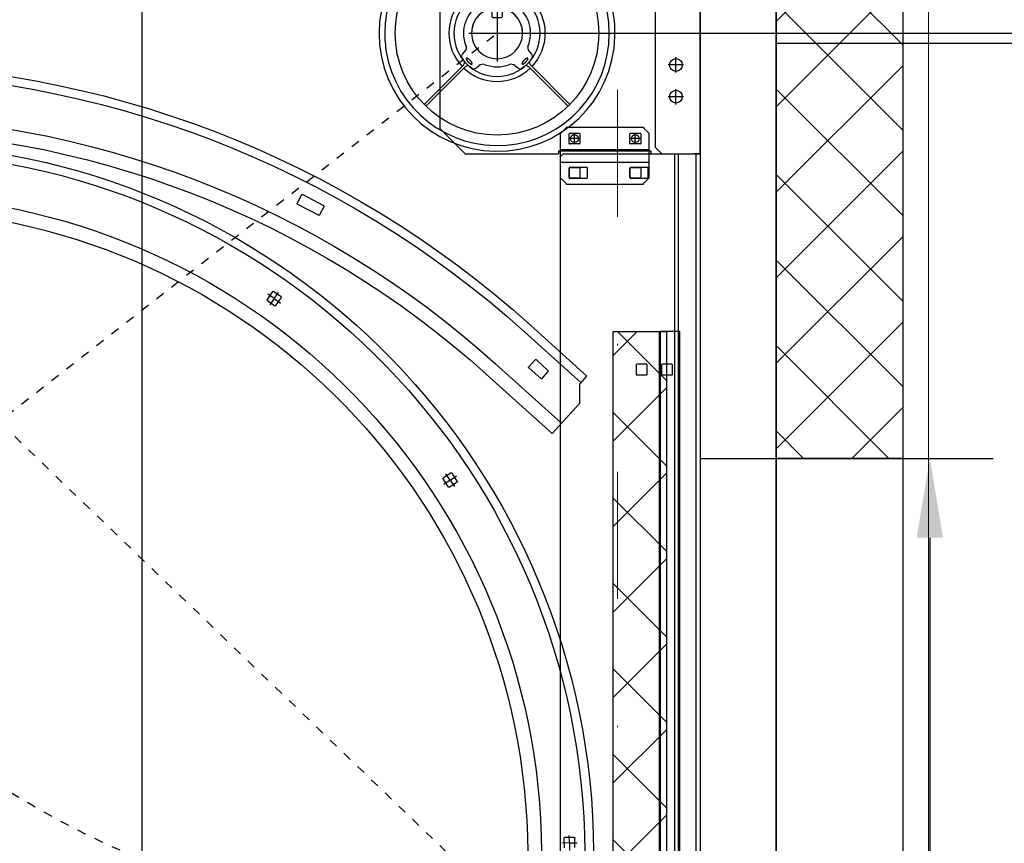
# Model space of a CAD drawing. Header units: millimetres. Extents: x 22865 to 60762, y -18816 to 15611.
# Tile 127 of 256: x 26197 to 26274, y 8395 to 8460. Entities that reach past the tile are written whole.
import ezdxf

# ---------------------------------------------------------------- set-up
doc = ezdxf.new("R2010")
doc.units = ezdxf.units.MM
for name, pattern in [('1_12', [3, 1, -1, 0, -1]), ('CENTER_5', [30, 18, -4, 4, -4]), ('DASHED', [15, 7, -8]), ('DOT_CENTER', [14, 12, -1, 0, -1]), ('PHANTOM', [13, 10, -1, 0, -1, 0, -1])]:
    doc.linetypes.add(name, pattern=pattern)
for name, color, linetype in [('1', 7, 'Continuous'), ('A_KURVEN', 7, 'Continuous'), ('bramy przemyslowe', 5, 'Continuous'), ('OPISY', 6, 'Continuous'), ('plyty warstwowe PIR', 200, 'Continuous'), ('RDZENIE', 3, 'Continuous'), ('WYMIARY', 6, 'Continuous'), ('Z3050528_PBL45', 7, 'Continuous'), ('Z3066743_AF1_PBL11', 7, 'Continuous'), ('Z3066899_AF2_PBL6', 7, 'Continuous'), ('Z3067104_AF1_PBL19', 7, 'Continuous'), ('Z3067104_PBL0', 7, 'Continuous'), ('Z3067108_AF1_PBL37', 7, 'Continuous'), ('Z3067132_DR23_PBL5', 7, 'Continuous'), ('Z3067132_DR24_PBL6', 7, 'Continuous'), ('Z3068498_AF5_PBL82', 7, 'Continuous'), ('Z3068856_DR36_PBL4', 7, 'Continuous')]:
    doc.layers.add(name, color=color, linetype=linetype)
doc.layers.add('CIENKA', color=1, linetype='Continuous', lineweight=13)
doc.layers.add('projekt', color=6, linetype='Continuous', lineweight=9)
doc.layers.add('OSIE SCIAN', color=151, linetype='Continuous', lineweight=18, plot=False)
doc.styles.add('1-100', font='simplex.shx', dxfattribs={"width": 0.8, "height": 15})
doc.styles.add('CONVERTER_11', font='txt.shx', dxfattribs={"width": 0.9})
doc.dimstyles.new('1-100', dxfattribs={"dimscale": 0.5, "dimtxt": 100, "dimasz": 1, "dimexe": 0.18, "dimexo": 0.0625, "dimgap": 5, "dimtad": 1, "dimdec": 1, "dimzin": 0, "dimdsep": 46, "dimtxsty": '1-100', "dimblk1": 'K', "dimblk2": 'K', "dimsah": 1, "dimcen": 0.09, "dimse1": 1, "dimse2": 1, "dimadec": 0, "dimazin": 0, "dimtfac": 1, "dimtdec": 1, "dimtofl": 0, "dimtmove": 0, "dimatfit": 3, "dimldrblk": 'K', "dimfxl": 0, "dimtolj": 1, "dimtzin": 0, "dimarcsym": 0})
doc.dimstyles.new('ME10_DIM_15', dxfattribs={"dimtxt": 62.5, "dimasz": 62.5, "dimexe": 50, "dimexo": 0, "dimgap": 37.5, "dimtad": 1, "dimdsep": 46, "dimtxsty": 'CONVERTER_11', "dimsah": 1, "dimcen": 0.09, "dimclrd": 2, "dimclre": 2, "dimclrt": 3, "dimadec": 0, "dimazin": 0, "dimtfac": 1, "dimtdec": 4, "dimtix": 1, "dimtmove": 0, "dimatfit": 3, "dimfxl": 0, "dimtolj": 1, "dimtzin": 0, "dimarcsym": 0})
doc.dimstyles.new('ME10_DIM_17', dxfattribs={"dimtxt": 62.5, "dimasz": 62.5, "dimexe": 50, "dimexo": 0, "dimgap": 37.5, "dimtad": 1, "dimdsep": 46, "dimtxsty": 'CONVERTER_11', "dimsah": 1, "dimcen": 0.09, "dimclrd": 2, "dimclre": 2, "dimclrt": 3, "dimadec": 0, "dimazin": 0, "dimtfac": 1, "dimtdec": 4, "dimtix": 1, "dimtmove": 0, "dimatfit": 3, "dimfxl": 0, "dimtolj": 1, "dimtzin": 0, "dimarcsym": 0})
doc.dimstyles.new('ME10_DIM_24', dxfattribs={"dimtxt": 62.49999999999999, "dimasz": 62.49999999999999, "dimexe": 50, "dimexo": 0, "dimgap": 37.5, "dimtad": 1, "dimdec": 0, "dimdsep": 46, "dimtxsty": 'CONVERTER_11', "dimsah": 1, "dimcen": 0.09, "dimclrd": 2, "dimclre": 2, "dimclrt": 3, "dimadec": 0, "dimazin": 0, "dimtfac": 1, "dimtdec": 4, "dimtix": 1, "dimtmove": 0, "dimatfit": 3, "dimfxl": 0, "dimtolj": 1, "dimtzin": 0, "dimarcsym": 0})
doc.dimstyles.get("Standard").update_dxf_attribs({"dimtxt": 0.18, "dimasz": 0.18, "dimexe": 0.18, "dimexo": 0.0625, "dimgap": 0.09, "dimtad": 0, "dimtih": 1, "dimtoh": 1, "dimdec": 4, "dimzin": 0, "dimdsep": 46, "dimtxsty": 'Standard', "dimcen": 0.09, "dimadec": 0, "dimazin": 0, "dimtfac": 1, "dimtdec": 4, "dimtofl": 0, "dimtmove": 0, "dimatfit": 3, "dimfxl": 0, "dimtolj": 1, "dimtzin": 0, "dimarcsym": 0})

# ---------------------------------------------------------------- blocks, each defined once
blk = doc.blocks.new('K')
for p, q in [((0, -19.11411989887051), (0, 19.11411989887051)), ((-19.11411989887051, 0), (19.11411989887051, 0))]:
    blk.add_line(p, q)
blk.add_circle((0, 0), 2.016107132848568)
blk = doc.blocks.new('*D500')
at = {"layer": 'WYMIARY', "color": 0, "lineweight": -2}
for p, q in [((26243.93229941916, 9052.546944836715), (26204.14658513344, 9052.546944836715)), ((26244.43229941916, 9052.546944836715), (26255.93229941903, 9052.546944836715))]:
    blk.add_line(p, q, dxfattribs=at)
at = {"layer": 'WYMIARY', "color": 0, "linetype": 'ByBlock', "lineweight": -2, "xscale": 0.5, "yscale": 0.5, "zscale": 0.5, "rotation": 180}
blk.add_blockref('K', (26243.93229941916, 9052.546944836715), dxfattribs=at)
at = {"layer": 'WYMIARY', "color": 0, "linetype": 'ByBlock', "lineweight": -2, "xscale": 0.5, "yscale": 0.5, "zscale": 0.5}
blk.add_blockref('K', (26256.43229941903, 9052.546944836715), dxfattribs=at)
at = {"layer": 'WYMIARY', "color": 0, "ltscale": 0.2, "insert": (26223.7894422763, 9062.546944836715), "char_height": 15, "attachment_point": 5, "style": '1-100'}
blk.add_mtext('\\A1;12.5', dxfattribs=at)
blk = doc.blocks.new('Bogen_Z3067104_AF2_PBL21__END', base_point=(112.8066495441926, 2627.744091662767))
at = {"color": 2}
blk.add_point((335.6892885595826, 3875.939554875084), dxfattribs=at)
at = {"layer": 'Z3067104_AF1_PBL19', "color": 2, "linetype": 'Continuous'}
for radius, start, end in [(562.0000000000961, 92.1269999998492, 179.6269999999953), (555.0000000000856, 92.12699999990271, 179.6269999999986), (521.0000000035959, 92.12699999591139, 179.6269999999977), (510.0000000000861, 92.12699999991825, 179.6270000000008)]:
    blk.add_arc((645.8439961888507, 3436.339671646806), radius, start, end, dxfattribs=at)
at = {"layer": 'Z3067104_PBL0', "color": 2, "linetype": 'Continuous'}
for p, q in [((330.1750560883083, 3877.250371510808), (336.3033072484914, 3881.57408955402)), ((337.0001051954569, 3881.453787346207), (341.3238232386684, 3875.325536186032)), ((334.3784719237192, 3870.425322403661), (330.0547538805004, 3876.553573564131)), ((341.2035210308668, 3874.628738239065), (335.0752698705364, 3870.305020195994)), ((191.3436776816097, 3732.107461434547), (195.4777945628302, 3738.365182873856)), ((196.1705837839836, 3738.506756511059), (202.4283052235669, 3734.372639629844)), ((202.5698788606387, 3733.67985040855), (198.4357619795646, 3727.422128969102)), ((197.7429727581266, 3727.280555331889), (191.4852513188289, 3731.414672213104)), ((98.62551539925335, 3443.308120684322), (98.77240068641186, 3450.806682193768)), ((99.28209713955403, 3451.296793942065), (106.7806586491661, 3451.149908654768)), ((107.2707703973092, 3450.640212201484), (107.1238851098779, 3443.141650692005))]:
    blk.add_line(p, q, dxfattribs=at)
for centre, radius, start, end in [((336.5915551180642, 3881.165539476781), 0.4999999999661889, 35.20444713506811, 125.2044471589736), ((330.4633039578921, 3876.841821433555), 0.4999999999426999, 125.2044471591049, 215.2044471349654), ((340.9152731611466, 3875.037288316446), 0.500000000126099, 305.2044471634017, 35.20444714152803), ((334.7870220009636, 3870.71357027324), 0.499999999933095, 215.2044471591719, 305.204447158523), ((195.8949759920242, 3738.08957508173), 0.4999999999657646, 56.54955286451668, 146.5495528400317), ((202.1526974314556, 3733.95545820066), 0.4999999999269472, 326.5495528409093, 56.54955284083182), ((191.7608591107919, 3731.831853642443), 0.4999999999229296, 146.5495528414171, 236.5495528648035), ((198.0185805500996, 3727.697736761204), 0.4999999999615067, 236.5495528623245, 326.5495528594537), ((99.272304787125, 3450.796889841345), 0.5000000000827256, 88.8778073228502, 178.8778073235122), ((106.770866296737, 3450.650004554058), 0.4999999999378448, 358.8778073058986, 88.8778073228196)]:
    blk.add_arc(centre, radius, start, end, dxfattribs=at)
at = {"layer": 'Z3067132_DR23_PBL5', "color": 2, "linetype": 'CENTER_5'}
for q in [(191.9896842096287, 3736.259540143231), (200.3226624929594, 3737.860749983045), (193.5908940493, 3727.926561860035), (201.9238723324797, 3729.527771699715)]:
    blk.add_line((196.9567782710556, 3732.893655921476), q, dxfattribs=at)
at = {"layer": 'Z3067132_DR24_PBL6', "color": 2, "linetype": 'CENTER_5'}
for q in [(332.1729471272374, 3880.801297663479), (330.8275457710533, 3872.423213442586), (340.5510313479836, 3879.45589630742), (339.2056299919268, 3871.077812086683)]:
    blk.add_line((335.6892885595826, 3875.939554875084), q, dxfattribs=at)
at = {"layer": 'Z3068856_DR36_PBL4', "color": 2, "linetype": 'CENTER_5'}
for q in [(96.94980807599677, 3447.117934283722), (102.8043750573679, 3440.975831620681), (103.0919107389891, 3452.972501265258), (108.9464777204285, 3446.830398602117)]:
    blk.add_line((102.9481428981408, 3446.9741664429), q, dxfattribs=at)
blk = doc.blocks.new('*D1273')
at = {"layer": '1', "color": 2, "lineweight": -2}
for p, q in [((64739.40125778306, 15302.40805760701), (64739.40125778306, 15693.85251395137)), ((65409.40125778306, 15600.40753426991), (65409.40125778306, 15693.85251395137)), ((65346.90125778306, 15643.85251395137), (64801.90125778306, 15643.85251395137))]:
    blk.add_line(p, q, dxfattribs=at)
at = {"layer": '1', "color": 2}
for points in [[(64801.90125778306, 15654.26918061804), (64801.90125778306, 15633.4358472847), (64739.40125778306, 15643.85251395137)], [(65346.90125778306, 15633.4358472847), (65346.90125778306, 15654.26918061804), (65409.40125778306, 15643.85251395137)]]:
    blk.add_solid(points, dxfattribs=at)
at = {"layer": '1', "color": 3, "insert": (65074.40125778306, 15712.60251395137), "char_height": 62.5, "attachment_point": 5, "style": 'CONVERTER_11'}
blk.add_mtext('\\A1;FTL=670', dxfattribs=at)
blk = doc.blocks.new('*D1275')
at = {"layer": '1', "color": 2, "lineweight": -2}
for p, q in [((65476.75785010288, 15160.40753426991), (65640.57883123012, 15160.40753426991)), ((65590.57883123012, 15097.90753426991), (65590.57883123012, 13626.03265204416)), ((65590.57883123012, 11722.90776981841), (65590.57883123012, 13194.78265204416)), ((65409.40125778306, 11660.40776981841), (65640.57883123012, 11660.40776981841))]:
    blk.add_line(p, q, dxfattribs=at)
at = {"layer": '1', "color": 2}
for points in [[(65600.99549789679, 15097.90753426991), (65580.16216456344, 15097.90753426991), (65590.57883123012, 15160.40753426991)], [(65580.16216456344, 11722.90776981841), (65600.99549789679, 11722.90776981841), (65590.57883123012, 11660.40776981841)]]:
    blk.add_solid(points, dxfattribs=at)
at = {"layer": '1', "color": 3, "insert": (65590.57883123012, 13410.40765204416), "char_height": 62.5, "attachment_point": 5, "rotation": 90, "style": 'CONVERTER_11'}
blk.add_mtext('\\A1;LH=3500', dxfattribs=at)
blk = doc.blocks.new('*D1280')
at = {"layer": '1', "color": 2, "lineweight": -2}
for p, q in [((65271.56625778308, 15495.40776981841), (65840.57883123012, 15495.40776981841)), ((65790.57883123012, 15432.90776981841), (65790.57883123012, 13718.53276981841)), ((65790.57883123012, 11722.90776981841), (65790.57883123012, 13437.28276981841)), ((65409.40125778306, 11660.40776981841), (65840.57883123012, 11660.40776981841))]:
    blk.add_line(p, q, dxfattribs=at)
at = {"layer": '1', "color": 2}
for points in [[(65800.99549789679, 15432.90776981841), (65780.16216456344, 15432.90776981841), (65790.57883123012, 15495.40776981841)], [(65780.16216456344, 11722.90776981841), (65800.99549789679, 11722.90776981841), (65790.57883123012, 11660.40776981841)]]:
    blk.add_solid(points, dxfattribs=at)
at = {"layer": '1', "color": 3, "insert": (65790.57883123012, 13577.90776981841), "char_height": 62.49999999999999, "attachment_point": 5, "rotation": 90, "style": 'CONVERTER_11'}
blk.add_mtext('\\A1;3835', dxfattribs=at)
blk = doc.blocks.new('Oben_Z3067108_AF1_PBL37_', base_point=(-2052.4698549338, -1421.0295966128))
at = {"layer": 'Z3067108_AF1_PBL37', "color": 2, "linetype": 'Continuous'}
for p, q in [((296.6127120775, 3949.0950651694), (313.4280412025, 3957.9406689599)), ((314.1033289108, 3957.7309393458), (317.5950146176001, 3951.0933094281)), ((299.8946681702, 3941.7821475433), (296.4029824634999, 3948.4197774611)), ((317.3852850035, 3950.4180217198), (300.5699558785, 3941.5724179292)), ((133.7243447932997, 3855.00267337), (89.13565526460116, 3814.8548369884)), ((138.4082590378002, 3849.8006595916), (93.81956950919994, 3809.6528232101)), ((119.628351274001, 3819.0984192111), (129.2892340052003, 3827.7971170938)), ((129.995371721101, 3827.7601099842), (135.0138512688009, 3822.1865237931)), ((161.1586996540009, 3824.5337355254), (109.1385618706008, 3777.6945930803)), ((134.9768441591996, 3821.4803860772), (125.3159614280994, 3812.7816881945)), ((94.82326541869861, 3808.5381059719), (89.13565526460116, 3814.8548369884)), ((168.519136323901, 3816.3591424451), (116.4989985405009, 3769.52)), ((124.6098237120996, 3812.8186953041), (119.5913441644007, 3818.3922814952)), ((94.82326541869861, 3793.5933404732), (94.82326541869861, 3808.5381059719)), ((116.4989985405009, 3769.52), (94.82326541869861, 3793.5933404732))]:
    blk.add_line(p, q, dxfattribs=at)
for centre, radius, start, end in [((670.3670910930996, 3259.0005233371), 802, 90, 131.9999999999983), ((670.3670910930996, 3259.0005233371), 795, 90, 132.0000000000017), ((670.3670910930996, 3259.0005233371), 761, 90, 132.0000000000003), ((670.3670910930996, 3259.0005233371), 750, 90, 132.0000000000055), ((313.6608202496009, 3957.4981602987), 0.5000000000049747, 27.746346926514, 117.7463469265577), ((317.152505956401, 3950.8605303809), 0.4999999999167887, 297.7463469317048, 27.74634693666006), ((296.8454911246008, 3948.6525565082), 0.5000000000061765, 117.746346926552, 207.7463469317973), ((300.3371768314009, 3942.0149265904), 0.5000000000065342, 207.74634692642, 297.7463469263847), ((129.6237993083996, 3827.425544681), 0.4999999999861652, 42.00000000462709, 131.9999999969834), ((119.9629165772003, 3818.7268467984), 0.4999999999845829, 132.0000000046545, 221.9999999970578), ((134.6422788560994, 3821.8519584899), 0.4999999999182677, 311.9999999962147, 42.00000000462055), ((124.9813961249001, 3813.1532606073), 0.5000000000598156, 221.9999999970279, 311.9999999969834)]:
    blk.add_arc(centre, radius, start, end, dxfattribs=at)
blk = doc.blocks.new('lager', base_point=(-173715.8595434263, -109087.7835338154))
at = {"layer": '1', "color": 2, "linetype": 'Continuous'}
for radius in [34, 20.14999999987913]:
    blk.add_circle((3035.031241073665, 5661.112519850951), radius, dxfattribs=at)
blk = doc.blocks.new('blok1')
at = {"layer": '1', "color": 1, "linetype": 'Continuous'}
for p, q in [((30522.85605115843, 10039.26859811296), (30520.85605115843, 10037.26859811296)), ((30530.30546919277, 10039.26859811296), (30522.85605115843, 10039.26859811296)), ((30525.03105115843, 10038.61262858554), (30525.03105115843, 10039.01099363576)), ((30525.68105115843, 10038.61262858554), (30525.68105115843, 10039.01099363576)), ((30530.30546919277, 10039.26859811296), (30530.3059347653, 10039.06859811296)), ((30530.3059347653, 10039.06859811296), (30537.60605115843, 10039.06859811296)), ((30537.60605115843, 10039.06859811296), (30537.60605115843, 10039.26859811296)), ((30538.35605115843, 10039.26859811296), (30537.60605115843, 10039.26859811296)), ((30538.35605115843, 10039.26859811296), (30537.85605115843, 10038.76859811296)), ((30537.85605115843, 10020.76859811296), (30537.85605115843, 10038.76859811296)), ((30541.05605115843, 10039.26859811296), (30538.35605115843, 10039.26859811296)), ((30541.05605115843, 10039.26859811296), (30541.35605115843, 10039.26859811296)), ((30541.35605115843, 10020.26859811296), (30541.35605115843, 10039.26859811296)), ((30520.85605115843, 10037.26859811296), (30520.85605115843, 10022.26859811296)), ((30522.74068663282, 10032.52538399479), (30519.75447940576, 10035.51159122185)), ((30527.97141568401, 10032.52538399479), (30530.95932896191, 10035.51329727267)), ((30522.59926527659, 10032.38396263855), (30519.61305804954, 10035.37016986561)), ((30528.11283704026, 10032.38396263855), (30531.10079929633, 10035.37192489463)), ((30525.35605115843, 10034.16859811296), (30524.84857744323, 10034.16859811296)), ((30525.8635248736, 10034.16859811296), (30525.35605115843, 10034.16859811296)), ((30524.34836460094, 10033.23766354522), (30523.73129586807, 10031.91435537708)), ((30524.45177930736, 10033.45943709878), (30524.34836460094, 10033.23766354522)), ((30524.55523632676, 10033.93145500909), (30524.45605961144, 10033.46861624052)), ((30526.2560427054, 10033.46861624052), (30526.15686599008, 10033.93145500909)), ((30526.36373771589, 10033.23766354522), (30526.26032300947, 10033.45943709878)), ((30526.98080644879, 10031.91435537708), (30526.36373771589, 10033.23766354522)), ((30522.74068663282, 10032.52538399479), (30523.4086129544, 10031.8574576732)), ((30527.68950353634, 10032.24347184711), (30527.97141568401, 10032.52538399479)), ((30522.59926527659, 10032.38396263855), (30523.28128209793, 10031.70194581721)), ((30527.68950353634, 10032.24347184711), (30527.30348936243, 10031.8574576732)), ((30527.83092489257, 10032.10205049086), (30527.43082021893, 10031.70194581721)), ((30527.83092489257, 10032.10205049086), (30528.11283704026, 10032.38396263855)), ((30524.96105115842, 10031.07319669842), (30524.96105115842, 10031.33646598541)), ((30525.03105115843, 10031.00319669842), (30525.67999825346, 10031.00281697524)), ((30525.75105115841, 10031.33646063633), (30525.75105115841, 10031.07319669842)), ((30522.87044280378, 10028.42294568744), (30522.63361525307, 10028.14070560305)), ((30528.07848706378, 10028.14070560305), (30527.84165951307, 10028.42294568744)), ((30522.59926527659, 10027.15323358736), (30519.61172165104, 10024.1656899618)), ((30522.74068663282, 10027.01181223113), (30519.75371878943, 10024.02484438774)), ((30522.70440072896, 10027.25836903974), (30522.59926527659, 10027.15323358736)), ((30522.65129655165, 10027.73573728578), (30522.70440072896, 10027.68263310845)), ((30522.8458220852, 10027.11694768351), (30522.74068663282, 10027.01181223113)), ((30523.27008615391, 10027.11694768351), (30523.32319033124, 10027.06384350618)), ((30523.72815864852, 10027.0461622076), (30523.9185986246, 10027.20596032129)), ((30526.79350369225, 10027.20596032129), (30526.98394366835, 10027.0461622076)), ((30527.38891198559, 10027.06384350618), (30527.44201616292, 10027.11694768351)), ((30527.86628023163, 10027.11694768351), (30527.97141568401, 10027.01181223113)), ((30527.97141568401, 10027.01181223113), (30530.95873514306, 10024.02449277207)), ((30528.00770158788, 10027.68263310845), (30528.06080576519, 10027.73573728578)), ((30528.00770158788, 10027.25836903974), (30528.11283704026, 10027.15323358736)), ((30528.11283704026, 10027.15323358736), (30531.10128926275, 10024.16478136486)), ((30520.85605115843, 10022.26859811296), (30522.85605115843, 10020.26859811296)), ((30537.85605115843, 10020.76859811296), (30538.35605115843, 10020.26859811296)), ((30522.85605115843, 10020.26859811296), (30530.20546919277, 10020.26859811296)), ((30530.2059347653, 10020.46859811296), (30530.20546919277, 10020.26859811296)), ((30537.50605115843, 10020.46859811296), (30530.2059347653, 10020.46859811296)), ((30537.50605115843, 10020.26859811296), (30537.50605115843, 10020.46859811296)), ((30537.50605115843, 10020.26859811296), (30540.85616755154, 10020.26859811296)), ((30541.05605115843, 10020.26859811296), (30540.85616755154, 10020.26859811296)), ((30541.35605115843, 10020.26859811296), (30541.05605115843, 10020.26859811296))]:
    blk.add_line(p, q, dxfattribs=at)
at = {"layer": '1', "color": 1, "linetype": 'DOT_CENTER'}
for p, q in [((30531.55605115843, 10038.09659811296), (30531.55605115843, 10038.84059811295)), ((30536.35605115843, 10038.09659811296), (30536.35605115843, 10038.84059811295)), ((30531.18405115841, 10038.46859811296), (30531.92805115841, 10038.46859811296)), ((30535.98405115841, 10038.46859811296), (30536.72805115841, 10038.46859811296)), ((30538.96405115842, 10034.76859811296), (30538.85005115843, 10034.76859811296)), ((30539.94805115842, 10034.76859811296), (30538.96405115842, 10034.76859811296)), ((30539.45605115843, 10035.26059811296), (30539.45605115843, 10035.37459811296)), ((30539.45605115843, 10034.27659811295), (30539.45605115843, 10035.26059811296)), ((30540.06205115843, 10034.76859811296), (30539.94805115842, 10034.76859811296)), ((30539.45605115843, 10034.16259811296), (30539.45605115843, 10034.27659811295)), ((30539.45605115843, 10031.66259811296), (30539.45605115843, 10032.87459811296)), ((30540.06205115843, 10032.26859811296), (30538.85005115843, 10032.26859811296)), ((30539.45605115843, 10026.66259811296), (30539.45605115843, 10027.87459811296)), ((30540.06205115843, 10027.26859811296), (30538.85005115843, 10027.26859811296)), ((30538.96405115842, 10024.76859811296), (30538.85005115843, 10024.76859811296)), ((30539.94805115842, 10024.76859811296), (30538.96405115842, 10024.76859811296)), ((30539.45605115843, 10025.26059811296), (30539.45605115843, 10025.37459811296)), ((30539.45605115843, 10024.27659811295), (30539.45605115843, 10025.26059811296)), ((30540.06205115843, 10024.76859811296), (30539.94805115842, 10024.76859811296)), ((30539.45605115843, 10024.16259811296), (30539.45605115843, 10024.27659811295)), ((30531.45605115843, 10021.09659811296), (30531.45605115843, 10021.84059811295)), ((30536.25605115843, 10021.09659811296), (30536.25605115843, 10021.84059811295)), ((30531.82805115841, 10021.46859811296), (30531.08405115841, 10021.46859811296)), ((30536.62805115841, 10021.46859811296), (30535.88405115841, 10021.46859811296))]:
    blk.add_line(p, q, dxfattribs=at)
at = {"layer": '1', "color": 1, "linetype": 'PHANTOM'}
for p, q in [((30525.35605115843, 10031.98509811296), (30525.35605115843, 10027.55209811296)), ((30523.13955115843, 10029.76859811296), (30527.57255115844, 10029.76859811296))]:
    blk.add_line(p, q, dxfattribs=at)
at = {"layer": '1', "color": 1, "linetype": 'Continuous'}
for centre, radius in [((30531.55605115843, 10038.46859811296), 0.309999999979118), ((30536.35605115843, 10038.46859811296), 0.309999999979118), ((30525.35605115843, 10029.76859811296), 8.025000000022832), ((30539.45605115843, 10034.76859811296), 0.5049999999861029), ((30539.45605115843, 10032.26859811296), 0.5049999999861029), ((30539.45605115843, 10027.26859811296), 0.5049999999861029), ((30539.45605115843, 10024.76859811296), 0.5049999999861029), ((30531.45605115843, 10021.46859811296), 0.309999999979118), ((30536.25605115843, 10021.46859811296), 0.309999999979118)]:
    blk.add_circle(centre, radius, dxfattribs=at)
for centre, radius, start, end in [((30525.35605115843, 10029.76859811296), 9.3, 92.3234386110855, 180), ((30525.35605115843, 10029.76859811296), 9.29999999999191, 180, 87.67656138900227), ((30525.35605115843, 10029.76859811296), 8.849999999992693, 92.10455551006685, 101.5165789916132), ((30524.98105115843, 10039.01099363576), 0.05000000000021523, 0, 92.32343861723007), ((30525.35605115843, 10029.76859811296), 8.849999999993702, 87.89544448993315, 92.10455551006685), ((30525.73105115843, 10039.01099363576), 0.05, 87.6765613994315, 180), ((30525.35605115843, 10029.76859811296), 8.849999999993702, 0, 87.89544448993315), ((30525.35605115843, 10029.76859811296), 8.85, 101.5165789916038, 180), ((30524.84857744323, 10033.86859811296), 0.3000000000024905, 90, 167.9056004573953), ((30525.8635248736, 10033.86859811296), 0.3, 12.09439954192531, 90), ((30525.35605115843, 10029.76859811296), 3.800000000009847, 103.7665393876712, 133.4920422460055), ((30525.35605115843, 10029.76859811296), 3.799999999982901, 46.50795775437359, 76.23346061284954), ((30525.35605115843, 10032.76859811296), 0.375, 90, 270), ((30525.35605115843, 10032.76859811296), 0.375, 270, 90), ((30525.35605115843, 10029.76859811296), 3.8, 136.5079577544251, 180), ((30523.13986074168, 10031.56052446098), 0.2000000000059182, 321.0423284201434, 44.9999999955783), ((30523.55003431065, 10031.99887902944), 0.2000000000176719, 224.9999999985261, 335.0000000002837), ((30524.66105115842, 10031.32935156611), 0.2999999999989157, 0, 114.1757980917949), ((30526.05105115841, 10031.33646063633), 0.3, 66.09351809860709, 180), ((30527.16206800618, 10031.99887902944), 0.2000000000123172, 205.0000000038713, 315), ((30527.57224157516, 10031.56052446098), 0.2000000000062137, 134.9999999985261, 218.9576715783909), ((30525.35605115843, 10029.76859811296), 3.799999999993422, 0, 43.49204224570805), ((30525.35605115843, 10029.76859811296), 2.65, 141.0423284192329, 180), ((30525.35605115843, 10029.76859811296), 2.015000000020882, 113.906657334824, 180), ((30525.03105115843, 10031.07319669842), 0.07000000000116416, 180, 270), ((30525.68105115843, 10031.07319669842), 0.06999999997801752, 270, 0), ((30525.35605115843, 10029.76859811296), 2.014999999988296, 0, 66.09334266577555), ((30525.35605115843, 10029.76859811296), 2.649999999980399, 0, 38.95767158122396), ((30525.35605115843, 10029.76859811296), 8.850000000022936, 180, 189.5412342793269), ((30525.35605115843, 10029.76859811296), 8.85, 189.5412342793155, 0), ((30525.35605115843, 10029.76859811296), 3.800000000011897, 180, 223.492042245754), ((30525.35605115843, 10029.76859811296), 2.650000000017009, 180, 203.0033614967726), ((30525.35605115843, 10029.76859811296), 2.015000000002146, 180, 270), ((30525.35605115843, 10029.76859811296), 2.014999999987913, 270, 0), ((30525.35605115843, 10029.76859811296), 2.65, 336.9966385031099, 0), ((30525.35605115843, 10029.76859811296), 3.8, 316.5079577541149, 0), ((30522.64062947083, 10028.61578197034), 0.3000000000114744, 320.000000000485, 23.00336149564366), ((30528.071472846, 10028.61578197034), 0.3000000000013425, 156.9966385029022, 220.0000000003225), ((30522.86342858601, 10027.94786932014), 0.2999999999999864, 139.9999999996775, 224.9999999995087), ((30527.84867373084, 10027.94786932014), 0.3000000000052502, 314.9999999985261, 40.00000000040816), ((30522.49226869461, 10027.47050107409), 0.2999999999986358, 314.9999999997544, 45.00000000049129), ((30525.35605115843, 10029.76859811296), 3.8, 226.5079577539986, 270), ((30523.05795411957, 10026.90481564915), 0.3000000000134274, 45.00000000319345, 134.9999999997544), ((30523.5353223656, 10027.27597554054), 0.3000000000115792, 224.9999999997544, 310.0000000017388), ((30524.23999242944, 10026.82293809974), 0.4999999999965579, 69.24918385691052, 130.0000000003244), ((30525.35605115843, 10029.76859811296), 2.650000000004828, 249.2491838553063, 290.7508161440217), ((30525.35605115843, 10029.76859811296), 3.799999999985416, 270, 313.4920422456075), ((30526.47210988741, 10026.82293809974), 0.4999999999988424, 49.99999999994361, 110.7508161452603), ((30527.17677995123, 10027.27597554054), 0.3000000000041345, 230.0000000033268, 315.000000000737), ((30527.65414819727, 10026.90481564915), 0.3000000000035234, 45.00000000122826, 134.9999999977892), ((30528.21983362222, 10027.47050107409), 0.2999999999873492, 134.9999999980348, 225.0000000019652)]:
    blk.add_arc(centre, radius, start, end, dxfattribs=at)
for points in [[(30525.03507994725, 10033.89887485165), (30525.03754695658, 10033.903867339), (30525.04091267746, 10033.90858119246), (30525.04783659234, 10033.91740547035), (30525.05534951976, 10033.92541838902), (30525.0665452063, 10033.93403303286), (30525.07892302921, 10033.9412163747), (30525.09473289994, 10033.94888147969), (30525.11091693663, 10033.95549513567), (30525.13046284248, 10033.96216151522), (30525.15035912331, 10033.96782081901), (30525.17311438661, 10033.97326129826), (30525.19605115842, 10033.97781891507), (30525.22126573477, 10033.9819154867), (30525.24660471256, 10033.98518563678), (30525.27351196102, 10033.9878330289), (30525.30048374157, 10033.98969714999), (30525.32825678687, 10033.99083913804), (30525.35605115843, 10033.9912163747), (30525.38384549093, 10033.99083905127), (30525.41161857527, 10033.98969715), (30525.43859054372, 10033.9878332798), (30525.46549760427, 10033.98518563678), (30525.4908359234, 10033.98191463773), (30525.51605115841, 10033.97781891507), (30525.53899009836, 10033.97326408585), (30525.56174319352, 10033.96782081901), (30525.58163270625, 10033.96215281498), (30525.60118538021, 10033.95549513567), (30525.61738932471, 10033.9489070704), (30525.63317928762, 10033.9412163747), (30525.64550226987, 10033.93396253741), (30525.65675279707, 10033.92541838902), (30525.66440907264, 10033.91758973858), (30525.67118963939, 10033.90858119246), (30525.67621362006, 10033.89960774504), (30525.67819443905, 10033.89020380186), (30525.67591107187, 10033.88180950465), (30525.67118963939, 10033.87385155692), (30525.66437831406, 10033.86488106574), (30525.65675279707, 10033.85701436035), (30525.64551403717, 10033.84845565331), (30525.63317928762, 10033.8412163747), (30525.61738505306, 10033.83353096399), (30525.60118538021, 10033.82693761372), (30525.58163415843, 10033.82027813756), (30525.56174319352, 10033.81461193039), (30525.53898963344, 10033.80916923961), (30525.51605115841, 10033.80461383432), (30525.49083606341, 10033.80051793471), (30525.46549760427, 10033.79724711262), (30525.4385905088, 10033.79459952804), (30525.41161857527, 10033.7927355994), (30525.38384547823, 10033.79159365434), (30525.35605115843, 10033.7912163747), (30525.32825687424, 10033.79159372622), (30525.30048374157, 10033.7927355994), (30525.27351163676, 10033.7945993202), (30525.24660471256, 10033.79724711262), (30525.22126685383, 10033.80051863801), (30525.19605115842, 10033.80461383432), (30525.17311070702, 10033.80916693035), (30525.15035912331, 10033.81461193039), (30525.13047432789, 10033.82028534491), (30525.11091693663, 10033.82693761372), (30525.09469911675, 10033.83350976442), (30525.07892302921, 10033.8412163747), (30525.06663826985, 10033.84851405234), (30525.05534951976, 10033.85701436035), (30525.0475933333, 10033.86472841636), (30525.04091267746, 10033.87385155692), (30525.03525602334, 10033.88631340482), (30525.03507994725, 10033.89887485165)], [(30523.39956531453, 10027.3264566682), (30523.39245540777, 10027.32646621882), (30523.38034309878, 10027.33048188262), (30523.36704269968, 10027.33391654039), (30523.35549181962, 10027.33362772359), (30523.34492861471, 10027.33221923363), (30523.33100682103, 10027.3334890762), (30523.31708876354, 10027.33771735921), (30523.30370727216, 10027.34339354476), (30523.29071535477, 10027.34948400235), (30523.26911856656, 10027.35913327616), (30523.24776363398, 10027.36941812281), (30523.22769183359, 10027.38140352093), (30523.20838476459, 10027.39465754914), (30523.18769953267, 10027.40966871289), (30523.16742894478, 10027.42519525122), (30523.14651879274, 10027.44232676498), (30523.1261405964, 10027.4601033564), (30523.10569785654, 10027.4789407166), (30523.08577424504, 10027.49832119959), (30523.06638670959, 10027.51823980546), (30523.04755640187, 10027.53868755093), (30523.02980216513, 10027.55907825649), (30523.01264829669, 10027.57997589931), (30522.99704551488, 10027.60020475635), (30522.98211059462, 10027.62093171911), (30522.96910705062, 10027.64037566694), (30522.95687116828, 10027.66031058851), (30522.94682761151, 10027.67837344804), (30522.93769690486, 10027.69691600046), (30522.93086047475, 10027.71305894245), (30522.92517040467, 10027.72963571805), (30522.92168784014, 10027.74340546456), (30522.9196722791, 10027.75747556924), (30522.91952790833, 10027.76861628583), (30522.92136958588, 10027.7795896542), (30522.92482259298, 10027.78804084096), (30522.93021075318, 10027.79530604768), (30522.93747595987, 10027.80069420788), (30522.94592714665, 10027.804147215), (30522.95690051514, 10027.8059888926), (30522.96804123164, 10027.80584452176), (30522.98211133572, 10027.80382896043), (30522.9958810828, 10027.80034639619), (30523.01245786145, 10027.79465632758), (30523.0286008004, 10027.787819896), (30523.04714333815, 10027.77868918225), (30523.06520621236, 10027.7686456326), (30523.08514120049, 10027.75640978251), (30523.10458508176, 10027.74340620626), (30523.12531175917, 10027.72847114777), (30523.14554090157, 10027.71286850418), (30523.16643970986, 10027.69571520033), (30523.18682924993, 10027.677960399), (30523.20727244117, 10027.65912788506), (30523.22719560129, 10027.63974255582), (30523.24659314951, 10027.61982721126), (30523.26541344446, 10027.59937620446), (30523.28312869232, 10027.57896829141), (30523.30032154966, 10027.55808785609), (30523.31605932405, 10027.53791959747), (30523.33085925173, 10027.51713203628), (30523.34341882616, 10027.49748855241), (30523.35609867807, 10027.47775316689), (30523.36833683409, 10027.45973713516), (30523.37852272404, 10027.44093977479), (30523.38359583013, 10027.42503564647), (30523.38779944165, 10027.40842803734), (30523.39164441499, 10027.39435564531), (30523.39329756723, 10027.38058818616), (30523.39193135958, 10027.37003648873), (30523.39160026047, 10027.3584741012), (30523.39512500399, 10027.34541454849), (30523.39933012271, 10027.33353914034), (30523.39956531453, 10027.3264566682)], [(30527.78215097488, 10027.78473473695), (30527.78667571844, 10027.7822061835), (30527.79073273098, 10027.7795896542), (30527.79394749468, 10027.7698760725), (30527.79243003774, 10027.75747556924), (30527.78988917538, 10027.7429235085), (30527.78693191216, 10027.72963571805), (30527.78143253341, 10027.71323389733), (30527.77440541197, 10027.69691600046), (30527.76520987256, 10027.67831397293), (30527.75523114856, 10027.66031058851), (30527.74301604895, 10027.64039469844), (30527.72999172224, 10027.62093171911), (30527.71505042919, 10027.60019906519), (30527.69945402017, 10027.57997589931), (30527.68230221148, 10027.55907950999), (30527.66454591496, 10027.53868755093), (30527.64571421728, 10027.51824101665), (30527.6263280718, 10027.49832119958), (30527.6064078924, 10027.47893454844), (30527.58596172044, 10027.4601033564), (30527.56557164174, 10027.44234935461), (30527.54467337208, 10027.42519525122), (30527.52444358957, 10027.40959082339), (30527.50371755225, 10027.39465754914), (30527.48427635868, 10027.38165961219), (30527.46433868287, 10027.36941812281), (30527.44626729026, 10027.35935702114), (30527.42773327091, 10027.3502438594), (30527.41161541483, 10027.34345904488), (30527.39501355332, 10027.33771735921), (30527.38117470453, 10027.33409260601), (30527.36717370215, 10027.33221923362), (30527.35621361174, 10027.33244653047), (30527.34505961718, 10027.33391654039), (30527.33710578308, 10027.33571369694), (30527.33018249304, 10027.33911996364), (30527.32387786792, 10027.34760222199), (30527.32050205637, 10027.3584741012), (30527.31887831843, 10027.36964438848), (30527.31880474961, 10027.38058818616), (30527.32073693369, 10027.39458295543), (30527.3243028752, 10027.40842803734), (30527.33002321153, 10027.42503216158), (30527.33682937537, 10027.44114775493), (30527.34594979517, 10027.45968100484), (30527.35600363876, 10027.47775316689), (30527.36824280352, 10027.49769108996), (30527.38124306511, 10027.51713203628), (30527.39617704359, 10027.53785799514), (30527.41178076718, 10027.55808785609), (30527.42893467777, 10027.57898616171), (30527.44668887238, 10027.59937620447), (30527.46552007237, 10027.6198223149), (30527.48490671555, 10027.63974255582), (30527.50482670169, 10027.65912891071), (30527.52527306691, 10027.677960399), (30527.54566436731, 10027.69571594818), (30527.56656141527, 10027.71286850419), (30527.58678686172, 10027.7284674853), (30527.6075172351, 10027.74340620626), (30527.62697271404, 10027.75642207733), (30527.64689610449, 10027.7686456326), (30527.66492290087, 10027.77865074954), (30527.68350151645, 10027.787819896), (30527.69975054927, 10027.79476938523), (30527.71622123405, 10027.80034639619), (30527.72969872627, 10027.80351751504), (30527.7440610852, 10027.80584452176), (30527.75596572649, 10027.8068029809), (30527.76617517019, 10027.804147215), (30527.77388796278, 10027.79469800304), (30527.78215097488, 10027.78473473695)]]:
    blk.add_spline(points, degree=3, dxfattribs=at)
at = {"layer": 'Z3050528_PBL45', "color": 1, "linetype": 'Continuous'}
for p, q in [((30530.35605115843, 10021.86859811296), (30530.80605115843, 10022.31859811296)), ((30530.80605115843, 10022.36859811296), (30530.80605115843, 10022.31859811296)), ((30530.80605115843, 10022.36859811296), (30536.90605115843, 10022.36859811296)), ((30536.90605115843, 10022.36859811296), (30536.90605115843, 10022.31859811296)), ((30536.90605115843, 10022.31859811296), (30537.35605115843, 10021.86859811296)), ((30530.35605115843, 10018.36859811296), (30530.35605115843, 10021.86859811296)), ((30531.03105115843, 10021.09359811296), (30531.03105115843, 10021.84359811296)), ((30531.08105115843, 10021.89359811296), (30531.83105115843, 10021.89359811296)), ((30531.88105115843, 10021.84359811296), (30531.88105115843, 10021.09359811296)), ((30535.83105115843, 10021.09359811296), (30535.83105115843, 10021.84359811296)), ((30535.88105115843, 10021.89359811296), (30536.63105115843, 10021.89359811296)), ((30536.68105115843, 10021.84359811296), (30536.68105115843, 10021.09359811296)), ((30537.35605115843, 10018.36859811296), (30537.35605115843, 10021.86859811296)), ((30531.83105115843, 10021.04359811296), (30531.08105115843, 10021.04359811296)), ((30536.63105115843, 10021.04359811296), (30535.88105115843, 10021.04359811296)), ((30530.35605115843, 10020.61859811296), (30537.35605115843, 10020.61859811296)), ((30530.35605115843, 10019.61859811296), (30537.35605115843, 10019.61859811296)), ((30531.03105115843, 10018.39359811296), (30531.03105115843, 10019.14359811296)), ((30531.08105115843, 10019.19359811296), (30531.83105115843, 10019.19359811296)), ((30531.88105115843, 10019.14359811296), (30531.88105115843, 10018.39359811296)), ((30535.83105115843, 10018.39359811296), (30535.83105115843, 10019.14359811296)), ((30535.88105115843, 10019.19359811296), (30536.63105115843, 10019.19359811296)), ((30536.68105115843, 10019.14359811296), (30536.68105115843, 10018.39359811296)), ((30530.80605115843, 10017.91859811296), (30530.35605115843, 10018.36859811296)), ((30530.80605115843, 10017.86859811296), (30530.80605115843, 10017.91859811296)), ((30530.80605115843, 10017.86859811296), (30536.90605115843, 10017.86859811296)), ((30531.83105115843, 10018.34359811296), (30531.08105115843, 10018.34359811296)), ((30536.63105115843, 10018.34359811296), (30535.88105115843, 10018.34359811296)), ((30537.35605115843, 10018.36859811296), (30536.90605115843, 10017.91859811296)), ((30536.90605115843, 10017.86859811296), (30536.90605115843, 10017.91859811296))]:
    blk.add_line(p, q, dxfattribs=at)
for centre, start, end in [((30531.08105115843, 10021.84359811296), 90, 180), ((30531.83105115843, 10021.84359811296), 0, 90), ((30535.88105115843, 10021.84359811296), 90, 180), ((30536.63105115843, 10021.84359811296), 0, 90), ((30531.08105115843, 10021.09359811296), 180, 270), ((30531.83105115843, 10021.09359811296), 270, 0), ((30535.88105115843, 10021.09359811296), 180, 270), ((30536.63105115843, 10021.09359811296), 270, 0), ((30531.08105115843, 10019.14359811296), 90, 180), ((30531.83105115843, 10019.14359811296), 0, 90), ((30535.88105115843, 10019.14359811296), 90, 180), ((30536.63105115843, 10019.14359811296), 0, 90), ((30531.08105115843, 10018.39359811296), 180, 270), ((30531.83105115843, 10018.39359811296), 270, 0), ((30535.88105115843, 10018.39359811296), 180, 270), ((30536.63105115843, 10018.39359811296), 270, 0)]:
    blk.add_arc(centre, 0.05, start, end, dxfattribs=at)
at = {"layer": '1', "color": 1, "linetype": 'Continuous', "xscale": -0.1, "yscale": 0.1, "zscale": 0.1}
blk.add_blockref('lager', (48200.44512960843, -1445.121007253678), dxfattribs=at)
blk = doc.blocks.new('*D1772')
at = {"layer": 'WYMIARY', "color": 0, "lineweight": -2}
blk.add_line((25666.9322994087, 8352.421773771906), (26205.9322994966, 8352.421773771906), dxfattribs=at)
at = {"layer": 'WYMIARY', "color": 0, "linetype": 'ByBlock', "lineweight": -2, "xscale": 0.5, "yscale": 0.5, "zscale": 0.5, "rotation": 180}
blk.add_blockref('K', (25666.4322994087, 8352.421773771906), dxfattribs=at)
at = {"layer": 'WYMIARY', "color": 0, "linetype": 'ByBlock', "lineweight": -2, "xscale": 0.5, "yscale": 0.5, "zscale": 0.5}
blk.add_blockref('K', (26206.4322994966, 8352.421773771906), dxfattribs=at)
at = {"layer": 'WYMIARY', "color": 0, "ltscale": 0.2, "insert": (25936.43229945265, 8362.421773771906), "char_height": 15, "attachment_point": 5, "style": '1-100'}
blk.add_mtext('\\A1;540', dxfattribs=at)
blk = doc.blocks.new('*D2030')
at = {"layer": 'projekt', "color": 0, "lineweight": -2, "ltscale": 0.2}
blk.add_line((27131.16599249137, 11439.66617041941), (23567.16599248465, 11439.66617041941), dxfattribs=at)
at = {"layer": 'projekt', "color": 0, "linetype": 'ByBlock', "lineweight": -2, "xscale": 0.5, "yscale": 0.5, "zscale": 0.5, "rotation": 180}
blk.add_blockref('K', (23566.66599248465, 11439.66617041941), dxfattribs=at)
at = {"layer": 'projekt', "color": 0, "linetype": 'ByBlock', "lineweight": -2, "xscale": 0.5, "yscale": 0.5, "zscale": 0.5}
blk.add_blockref('K', (27131.66599249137, 11439.66617041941), dxfattribs=at)
at = {"layer": 'projekt', "color": 0, "ltscale": 0.2, "insert": (25349.16599248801, 11449.66617041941), "char_height": 15, "attachment_point": 5, "style": '1-100'}
blk.add_mtext('\\A1;3565.0', dxfattribs=at)
blk = doc.blocks.new('blok222')
at = {"layer": '1', "color": 2, "linetype": 'DASHED'}
blk.add_line((65409.40125778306, 15600.40753426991), (65409.40125778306, 11660.40776981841), dxfattribs=at)
at = {"layer": '1', "color": 2, "linetype": 'Continuous'}
blk.add_line((65409.40125778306, 15160.40753426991), (65476.75785010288, 15160.40753426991), dxfattribs=at)
at = {"layer": '1', "color": 2, "linetype": 'DASHED'}
blk.add_arc((65249.40242171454, 15517.40805760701), 728.9999999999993, 173.4624771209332, 282.6783248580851, dxfattribs=at)
at = {"layer": 'A_KURVEN', "color": 2, "linetype": 'DASHED'}
blk.add_line((65209.40125778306, 14850.40805760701), (64739.40125778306, 15302.40805760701), dxfattribs=at)
at = {"layer": 'Z3066743_AF1_PBL11', "color": 2, "linetype": 'Continuous'}
for p, q in [((65299.40125778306, 15398.40776981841), (65301.40125778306, 15400.40776981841)), ((65301.40125778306, 15400.40776981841), (65389.40125778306, 15400.40776981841)), ((65389.40125778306, 15400.40776981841), (65409.40125778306, 15400.40776981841)), ((65389.40125778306, 15400.40776981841), (65389.40125778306, 11703.90776981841)), ((65392.40125778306, 11703.90776981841), (65392.40125778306, 15400.40776981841)), ((65406.40125778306, 11703.90776981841), (65406.40125778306, 15400.40776981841)), ((65409.40125778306, 15400.40776981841), (65409.40125778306, 11703.90776981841)), ((65299.40125778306, 11703.90776981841), (65299.40125778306, 15398.40776981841)), ((65306.15125778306, 15389.15776981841), (65306.15125778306, 15381.65776981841)), ((65320.15125778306, 15389.65776981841), (65306.65125778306, 15389.65776981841)), ((65320.65125778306, 15381.65776981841), (65320.65125778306, 15389.15776981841)), ((65354.15125778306, 15389.15776981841), (65354.15125778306, 15381.65776981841)), ((65368.15125778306, 15389.65776981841), (65354.65125778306, 15389.65776981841)), ((65368.65125778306, 15381.65776981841), (65368.65125778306, 15389.15776981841)), ((65306.65125778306, 15381.15776981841), (65320.15125778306, 15381.15776981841)), ((65354.65125778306, 15381.15776981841), (65368.15125778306, 15381.15776981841)), ((65359.15125778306, 15234.12180303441), (65359.15125778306, 15226.62180303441)), ((65367.15125778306, 15234.62180303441), (65359.65125778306, 15234.62180303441)), ((65367.65125778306, 15226.62180303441), (65367.65125778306, 15234.12180303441)), ((65379.15125778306, 15234.12180303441), (65379.15125778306, 15226.62180303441)), ((65387.15125778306, 15234.62180303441), (65379.65125778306, 15234.62180303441)), ((65387.65125778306, 15226.62180303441), (65387.65125778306, 15234.12180303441)), ((65359.65125778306, 15226.12180303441), (65367.15125778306, 15226.12180303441)), ((65379.65125778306, 15226.12180303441), (65387.15125778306, 15226.12180303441))]:
    blk.add_line(p, q, dxfattribs=at)
for centre, radius, start, end in [((65306.65125778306, 15389.15776981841), 0.5, 90, 180), ((65320.15125778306, 15389.15776981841), 0.5, 0, 90), ((65354.65125778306, 15389.15776981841), 0.5, 90, 180), ((65368.15125778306, 15389.15776981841), 0.5, 0, 90), ((65306.65125778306, 15381.65776981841), 0.5000000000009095, 180, 270), ((65320.15125778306, 15381.65776981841), 0.5, 270, 0), ((65354.65125778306, 15381.65776981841), 0.5000000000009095, 180, 270), ((65368.15125778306, 15381.65776981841), 0.5, 270, 0), ((65359.65125778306, 15234.12180303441), 0.5, 90, 180), ((65367.15125778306, 15234.12180303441), 0.5, 0, 90), ((65379.65125778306, 15234.12180303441), 0.5, 90, 180), ((65387.15125778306, 15234.12180303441), 0.5, 0, 90), ((65359.65125778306, 15226.62180303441), 0.5, 180, 270), ((65367.15125778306, 15226.62180303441), 0.5, 270, 0), ((65379.65125778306, 15226.62180303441), 0.5, 180, 270), ((65387.15125778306, 15226.62180303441), 0.5, 270, 0)]:
    blk.add_arc(centre, radius, start, end, dxfattribs=at)
at = {"layer": 'Z3066899_AF2_PBL6', "color": 2, "linetype": 'Continuous'}
for p, q in [((65393.40125778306, 15260.40776981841), (65377.40125778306, 15260.40776981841)), ((65377.40125778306, 11660.40776981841), (65377.40125778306, 15260.40776981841)), ((65377.62196175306, 11660.40776981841), (65377.62196175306, 15260.40776981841)), ((65378.16152469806, 11660.40776981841), (65378.16152469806, 15260.40776981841)), ((65393.38984187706, 11660.40776981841), (65393.38984187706, 15260.40776981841)), ((65393.40125778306, 11660.40776981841), (65393.40125778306, 15260.40776981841))]:
    blk.add_line(p, q, dxfattribs=at)
at = {"layer": '1', "xscale": -1}
blk.add_blockref('Bogen_Z3067104_AF2_PBL21__END', (65296.59460823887, 14038.15186148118), dxfattribs=at)
at = {"layer": 'bramy przemyslowe', "color": 0, "xscale": 10, "yscale": 10, "zscale": 10}
blk.add_blockref('blok1', (-240004.1592538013, -84802.27821131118), dxfattribs=at)
at = {"layer": 'Z3067108_AF1_PBL37', "xscale": -1}
blk.add_blockref('Oben_Z3067108_AF1_PBL37_', (67461.87111271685, 9989.37817320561), dxfattribs=at)
at = {"layer": '1'}
for base, p1, p2, angle, dimstyle, override, picture, middle, turn in [((64739.40125778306, 15643.85251395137), (65409.40125778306, 15600.40753426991), (64739.40125778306, 15302.40805760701), 180, 'ME10_DIM_15', {"dimpost": 'FTL=<>'}, '*D1273', (65074.40125778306, 15712.60251395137), 0.0001388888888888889), ((65590.57883123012, 15160.40753426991), (65409.40125778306, 11660.40776981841), (65476.75785010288, 15160.40753426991), 90.00000000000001, 'ME10_DIM_17', {"dimpost": 'LH=<>'}, '*D1275', (65590.57883123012, 13410.40765204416), 90)]:
    dim = blk.add_linear_dim(base=base, p1=p1, p2=p2, angle=angle, dimstyle=dimstyle, override=override, dxfattribs=at)
    dim.commit()
    dim.dimension.update_dxf_attribs({"geometry": picture, "text_midpoint": middle, "text_rotation": turn})
dim = blk.add_linear_dim(base=(65790.57883123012, 11660.40776981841), p1=(65271.56625778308, 15495.40776981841), p2=(65409.40125778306, 11660.40776981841), angle=90.00000000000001, dimstyle='ME10_DIM_24', dxfattribs=at)
dim.commit()
dim.dimension.update_dxf_attribs({"geometry": '*D1280', "text_midpoint": (65790.57883123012, 13577.90776981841), "text_rotation": 90})
at = {"layer": '1', "color": 2, "linetype": 'DASHED', "has_arrowhead": 0}
blk.add_leader([(64685.28184157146, 15055.66248799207), (65249.40125778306, 15495.40776981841)], dimstyle='Standard', dxfattribs=at)

msp = doc.modelspace()

# ---------------------------------------------------------------- hatches: boundary and pattern name
at = {"layer": 'plyty warstwowe PIR', "lineweight": -2, "transparency": 33554687}
h = msp.add_hatch(dxfattribs=at)
h.set_pattern_fill('ANSI37', color=9, scale=1.5, angle=90)
h.set_pattern_definition([(135, (-118435.0019278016, -91631.15398675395), (-3.367596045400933, -3.367596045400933), []), (225, (-118435.0019278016, -91631.15398675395), (3.367596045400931, -3.367596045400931), [])])
h.paths.add_polyline_path([(26256.43229941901, 8693.902456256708), (26256.43229941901, 8425.40245625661), (26266.43229941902, 8425.40245625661), (26266.43229941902, 8693.902456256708)])
h = msp.add_hatch(dxfattribs=at)
h.set_pattern_fill('ANSI37', color=256, scale=1.5, angle=90)
h.set_pattern_definition([(135, (-117942.2874994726, -91731.15398675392), (-3.367596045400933, -3.367596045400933), []), (225, (-117942.2874994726, -91731.15398675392), (3.367596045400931, -3.367596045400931), [])])
h.paths.add_polyline_path([(26247.78229941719, 8093.902456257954), (26247.78229941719, 8435.402456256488), (26243.58229941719, 8435.402456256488), (26243.58229941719, 8093.902456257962)])

# ---------------------------------------------------------------- linework, layer by layer
at = {"layer": 'CIENKA', "color": 251}
msp.add_line((26268.43229941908, 8075.402456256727), (26268.43229941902, 8666.644063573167), dxfattribs=at)
at = {"layer": 'OPISY', "color": 3, "linetype": 'Continuous'}
msp.add_line((26446.71095919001, 8458.104898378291), (26256.43229941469, 8458.104898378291), dxfattribs=at)
at = {"layer": 'OSIE SCIAN', "linetype": '1_12', "lineweight": 15, "ltscale": 10}
msp.add_line((26243.93229941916, 7872.532708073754), (26243.93229941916, 9042.98988488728), dxfattribs=at)
at = {"layer": 'plyty warstwowe PIR', "lineweight": -2}
for p, q in [((26256.43229941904, 8425.402456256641), (26256.43229941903, 8693.902456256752)), ((26266.43229941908, 8100.402456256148), (26266.43229941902, 8693.902456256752)), ((26256.43229941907, 8100.402456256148), (26256.43229941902, 8668.500963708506)), ((26266.43229941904, 8425.402456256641), (26256.43229941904, 8425.402456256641))]:
    msp.add_line(p, q, dxfattribs=at)
msp.add_lwpolyline([(26247.78229941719, 8075.402456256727), (26243.58229941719, 8075.402456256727), (26243.58229941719, 8435.402456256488), (26247.78229941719, 8435.402456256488)], close=True, dxfattribs=at)
at = {"layer": 'RDZENIE', "color": 2}
msp.add_line((26206.4322994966, 8470.274787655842), (26206.4322994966, 8075.402456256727), dxfattribs=at)
at = {"layer": 'Z3068498_AF5_PBL82', "color": 9, "linetype": 'Continuous'}
for p, q in [((26250.43229941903, 8550.402456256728), (26250.43229941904, 8075.40245625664)), ((26250.43229941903, 8550.402456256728), (26250.43229941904, 8075.40245625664)), ((26256.43229941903, 8550.402456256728), (26256.43229941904, 8100.402456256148))]:
    msp.add_line(p, q, dxfattribs=at)

# ---------------------------------------------------------------- block references
at = {"layer": 'bramy przemyslowe', "color": 0, "xscale": 0.1, "yscale": 0.1, "zscale": 0.1}
msp.add_blockref('blok222', (19709.49217363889, 6909.361679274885), dxfattribs=at)

# ---------------------------------------------------------------- dimensions: what is measured, and where the dimension line sits
at = {"layer": 'projekt', "color": 5, "ltscale": 0.2}
dim = msp.add_linear_dim(base=(23566.66599248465, 11439.66617041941), p1=(27131.66599249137, 6344.063167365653), p2=(23566.66599248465, 6344.063167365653), dimstyle='1-100', dxfattribs=at)
dim.commit()
dim.dimension.update_dxf_attribs({"geometry": '*D2030', "text_midpoint": (25349.16599248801, 11449.66617041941)})
at = {"layer": 'WYMIARY'}
dim = msp.add_linear_dim(base=(26256.43229941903, 9052.546944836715), p1=(26243.93229941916, 8298.751265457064), p2=(26256.43229941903, 8298.751265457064), dimstyle='1-100', override={"dimtxsty": '1-100', "dimldrblk": 'K'}, dxfattribs=at)
dim.commit()
dim.dimension.update_dxf_attribs({"geometry": '*D500', "text_midpoint": (26223.7894422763, 9052.546944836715), "dimtype": 160})
dim = msp.add_linear_dim(base=(26206.4322994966, 8352.421773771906), p1=(25666.4322994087, 8499.961565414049), p2=(26206.4322994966, 8499.961565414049), dimstyle='1-100', override={"dimdec": 0, "dimtxsty": '1-100', "dimldrblk": 'K'}, dxfattribs=at)
dim.commit()
dim.dimension.update_dxf_attribs({"geometry": '*D1772', "text_midpoint": (25936.43229945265, 8362.421773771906)})

doc.saveas('drawing.dxf')
